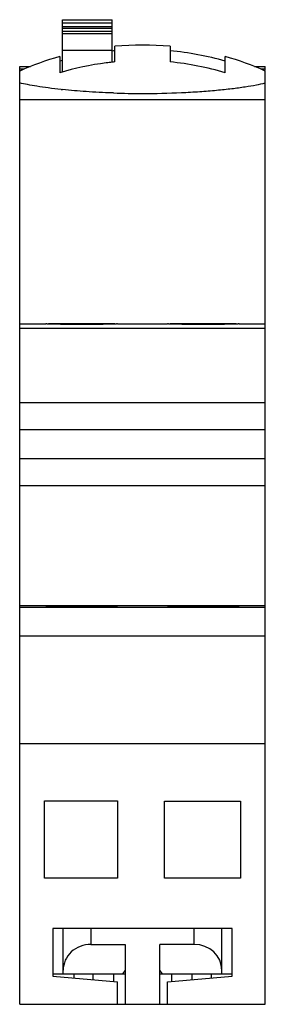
# Model space of a CAD drawing. Header units: millimetres. Extents: x 21.8 to 39.6, y 6.8 to 78.1.
import ezdxf

# ---------------------------------------------------------------- set-up
doc = ezdxf.new("R2010")
doc.units = ezdxf.units.MM
doc.header["$LTSCALE"] = 5.505992
doc.layers.get('0').update_dxf_attribs({"linetype": 'CONTINUOUS'})

msp = doc.modelspace()

# ---------------------------------------------------------------- linework, layer by layer
at = {"color": 7, "linetype": 'Continuous'}
for p, q in [((24.889, 74.322), (24.889, 78.11)), ((24.889, 78.109), (28.489, 78.109)), ((28.489, 77.858), (24.889, 77.858)), ((28.489, 77.597), (28.489, 78.109)), ((28.489, 77.591), (24.889, 77.591)), ((24.889, 77.503), (28.489, 77.503)), ((24.889, 77.268), (28.489, 77.268)), ((28.489, 77.081), (24.889, 77.081)), ((28.489, 75.027), (28.489, 77.59)), ((28.489, 75.875), (24.889, 75.875)), ((28.689, 75.049), (28.689, 76.181)), ((32.689, 76.181), (32.689, 75.049)), ((24.689, 75.438), (24.689, 74.264)), ((36.689, 74.264), (36.689, 75.438)), ((21.789, 6.772), (21.789, 74.716)), ((21.789, 74.716), (22.566, 74.716)), ((22.078, 74.516), (21.789, 74.516)), ((21.789, 74.422), (21.859, 74.422)), ((38.811, 74.716), (39.589, 74.716)), ((39.589, 74.516), (39.298, 74.516)), ((39.518, 74.422), (39.589, 74.422)), ((39.589, 74.42), (39.589, 74.716)), ((39.589, 6.772), (39.589, 74.391)), ((28.594, 72.8), (28.485, 72.803)), ((39.589, 72.294), (21.789, 72.294)), ((21.789, 56.072), (23.689, 56.072)), ((39.589, 55.73), (21.789, 55.73)), ((28.889, 56.072), (32.489, 56.072)), ((37.689, 56.072), (39.589, 56.072)), ((21.789, 50.372), (39.589, 50.372)), ((21.789, 48.422), (39.589, 48.422)), ((21.789, 46.322), (39.589, 46.322)), ((21.789, 44.372), (39.589, 44.372)), ((21.789, 35.672), (23.689, 35.672)), ((28.889, 35.672), (32.489, 35.672)), ((37.689, 35.672), (39.589, 35.672)), ((39.589, 35.525), (21.789, 35.525)), ((21.789, 33.469), (39.589, 33.469)), ((21.789, 25.674), (39.589, 25.674)), ((23.589, 21.507), (28.889, 21.507)), ((23.589, 15.916), (23.589, 21.507)), ((28.889, 21.507), (28.889, 15.916)), ((32.289, 21.495), (37.789, 21.495)), ((32.289, 15.904), (32.289, 21.495)), ((37.789, 21.495), (37.789, 15.904)), ((28.889, 15.916), (23.589, 15.916)), ((37.789, 15.904), (32.289, 15.904)), ((37.189, 12.272), (24.189, 12.272)), ((24.189, 12.272), (24.189, 8.816)), ((24.939, 8.972), (24.939, 12.272)), ((26.939, 12.272), (26.939, 11.111)), ((34.439, 11.111), (34.439, 12.272)), ((36.439, 8.972), (36.439, 12.272)), ((37.189, 8.816), (37.189, 12.272)), ((26.939, 11.111), (29.439, 11.111)), ((29.439, 11.111), (29.439, 6.772)), ((34.439, 11.111), (31.939, 11.111)), ((31.939, 6.772), (31.939, 11.111)), ((24.189, 8.972), (29.439, 8.972)), ((24.189, 8.816), (28.889, 8.404)), ((25.709, 8.972), (25.709, 8.683)), ((27.107, 8.56), (27.107, 8.972)), ((28.589, 8.972), (28.589, 8.431)), ((31.939, 8.972), (37.189, 8.972)), ((32.489, 8.404), (37.189, 8.816)), ((32.789, 8.972), (32.789, 8.431)), ((34.271, 8.972), (34.271, 8.56)), ((35.669, 8.972), (35.669, 8.683)), ((28.889, 6.772), (28.889, 8.404)), ((32.489, 6.772), (32.489, 8.404)), ((21.789, 6.772), (39.589, 6.772))]:
    msp.add_line(p, q, dxfattribs=at)
for centre, radius, start, end in [((30.689, 54.272), 21.678, 95.29361, 95.81492), ((30.689, 54.272), 22, 84.78409, 95.21592), ((30.689, 54.272), 21.678, 73.93144, 84.70641), ((30.689, 54.272), 22, 105.82662, 113.86265), ((30.689, 54.272), 21.678, 105.51935, 106.06799), ((30.689, 54.272), 20.873, 97.22182, 106.70521), ((30.689, 53.624), 21.516, 95.86729, 97.00356), ((30.689, 54.272), 20.873, 95.49829, 96.05008), ((30.689, 54.272), 20.873, 73.29419, 84.50172), ((30.689, 54.272), 22, 66.13735, 74.17281), ((29.266, 115.438), 42.619, 263.9718, 264.12369), ((30.689, 135.996), 63.231, 268.102, 270.00057)]:
    msp.add_arc(centre, radius, start, end, dxfattribs=at)
for centre, major_axis, start_param, end_param in [((26.939, 9.243), (2, 0), 1.570796, 3.141593), ((34.439, 9.243), (2, 0), 0, 1.570796), ((30.689, 8.309), (1.6, 0), 2.467462, 2.681814), ((30.689, 8.309), (1.6, 0), 0.459779, 0.674131)]:
    msp.add_ellipse(centre, major_axis=major_axis, ratio=0.934148, start_param=start_param, end_param=end_param, dxfattribs=at)
for points, knots in [([(24.791, 73.055), (24.48, 73.088), (23.896, 73.156), (23.082, 73.273), (22.392, 73.393), (21.975, 73.483), (21.789, 73.529)], [0, 0, 0, 0, 0.308391, 0.579763, 0.811092, 1, 1, 1, 1]), ([(30.689, 72.765), (31.629, 72.765), (33.011, 72.795), (34.801, 72.896), (36.021, 72.994), (37.122, 73.11), (38.085, 73.239), (38.892, 73.374), (39.376, 73.476), (39.589, 73.529)], [0, 0, 0, 0, 0.315049, 0.463298, 0.600991, 0.725427, 0.834432, 0.926362, 1, 1, 1, 1]), ([(28.485, 72.803), (27.857, 72.825), (26.661, 72.886), (25.468, 72.985), (24.903, 73.043)], [0, 0, 0, 0, 0.525512, 1, 1, 1, 1]), ([(28.889, 56.068), (28.889, 56.068), (28.888, 56.067), (28.886, 56.067), (28.881, 56.066), (28.876, 56.066), (28.869, 56.065), (28.857, 56.064), (28.837, 56.063), (28.809, 56.062), (28.775, 56.06), (28.735, 56.059), (28.689, 56.057), (28.638, 56.055), (28.558, 56.053), (28.444, 56.049), (28.293, 56.046), (28.122, 56.042), (27.933, 56.038), (27.729, 56.035), (27.511, 56.032), (27.198, 56.028), (26.79, 56.025), (26.289, 56.023), (25.788, 56.025), (25.38, 56.028), (25.067, 56.032), (24.849, 56.035), (24.645, 56.038), (24.457, 56.042), (24.286, 56.046), (24.134, 56.049), (24.021, 56.053), (23.941, 56.055), (23.889, 56.057), (23.843, 56.059), (23.803, 56.06), (23.769, 56.062), (23.741, 56.063), (23.722, 56.064), (23.709, 56.065), (23.702, 56.066), (23.697, 56.066), (23.693, 56.067), (23.691, 56.067), (23.689, 56.068), (23.689, 56.068)], [0, 0, 0, 0, 0.000178, 0.000642, 0.001403, 0.002463, 0.003821, 0.005476, 0.009676, 0.015056, 0.021607, 0.029312, 0.038149, 0.048095, 0.059128, 0.084357, 0.113588, 0.146532, 0.182886, 0.222288, 0.264364, 0.308712, 0.402484, 0.500006, 0.597526, 0.691297, 0.735645, 0.777719, 0.817121, 0.853474, 0.886417, 0.915646, 0.940875, 0.951907, 0.961853, 0.970689, 0.978394, 0.984945, 0.990324, 0.994524, 0.996179, 0.997537, 0.998597, 0.999358, 0.999822, 1, 1, 1, 1]), ([(28.689, 56.072), (28.558, 56.072), (28.239, 56.07), (27.69, 56.066), (27.021, 56.063), (26.289, 56.062), (25.557, 56.063), (24.888, 56.066), (24.339, 56.07), (24.02, 56.072), (23.889, 56.072)], [0, 0, 0, 0, 0.081831, 0.199538, 0.343036, 0.5, 0.656964, 0.800462, 0.918169, 1, 1, 1, 1]), ([(37.689, 56.068), (37.689, 56.068), (37.688, 56.067), (37.686, 56.067), (37.681, 56.066), (37.676, 56.066), (37.669, 56.065), (37.657, 56.064), (37.637, 56.063), (37.609, 56.062), (37.575, 56.06), (37.535, 56.059), (37.489, 56.057), (37.438, 56.055), (37.358, 56.053), (37.244, 56.049), (37.093, 56.046), (36.922, 56.042), (36.733, 56.038), (36.529, 56.035), (36.311, 56.032), (35.998, 56.028), (35.59, 56.025), (35.089, 56.023), (34.588, 56.025), (34.18, 56.028), (33.867, 56.032), (33.649, 56.035), (33.445, 56.038), (33.257, 56.042), (33.086, 56.046), (32.934, 56.049), (32.821, 56.053), (32.741, 56.055), (32.689, 56.057), (32.643, 56.059), (32.603, 56.06), (32.569, 56.062), (32.541, 56.063), (32.522, 56.064), (32.509, 56.065), (32.502, 56.066), (32.497, 56.066), (32.493, 56.067), (32.491, 56.067), (32.489, 56.068), (32.489, 56.068)], [0, 0, 0, 0, 0.000178, 0.000642, 0.001403, 0.002463, 0.003821, 0.005476, 0.009676, 0.015056, 0.021607, 0.029312, 0.038149, 0.048095, 0.059128, 0.084357, 0.113588, 0.146532, 0.182886, 0.222288, 0.264364, 0.308712, 0.402484, 0.500006, 0.597526, 0.691297, 0.735645, 0.777719, 0.817121, 0.853474, 0.886417, 0.915646, 0.940875, 0.951907, 0.961853, 0.970689, 0.978394, 0.984945, 0.990324, 0.994524, 0.996179, 0.997537, 0.998597, 0.999358, 0.999822, 1, 1, 1, 1]), ([(37.489, 56.072), (37.358, 56.072), (37.039, 56.07), (36.49, 56.066), (35.821, 56.063), (35.089, 56.062), (34.357, 56.063), (33.688, 56.066), (33.139, 56.07), (32.82, 56.072), (32.689, 56.072)], [0, 0, 0, 0, 0.081831, 0.199538, 0.343036, 0.5, 0.656964, 0.800462, 0.918169, 1, 1, 1, 1]), ([(23.689, 35.643), (23.689, 35.644), (23.695, 35.646), (23.703, 35.648), (23.72, 35.651), (23.741, 35.653), (23.769, 35.655), (23.803, 35.657), (23.843, 35.658), (23.908, 35.661), (24.003, 35.663), (24.134, 35.665), (24.286, 35.667), (24.457, 35.669), (24.645, 35.67), (24.849, 35.67), (25.067, 35.671), (25.38, 35.671), (25.788, 35.672), (26.289, 35.672), (26.79, 35.672), (27.198, 35.671), (27.511, 35.671), (27.729, 35.67), (27.933, 35.67), (28.122, 35.669), (28.293, 35.667), (28.444, 35.665), (28.575, 35.663), (28.67, 35.661), (28.735, 35.658), (28.775, 35.657), (28.809, 35.655), (28.837, 35.653), (28.859, 35.651), (28.875, 35.648), (28.884, 35.646), (28.889, 35.644), (28.889, 35.643)], [0, 0, 0, 0, 0.000781, 0.002648, 0.005683, 0.009894, 0.015277, 0.021828, 0.02953, 0.038362, 0.059328, 0.084541, 0.113754, 0.14668, 0.183016, 0.222401, 0.264458, 0.308789, 0.402523, 0.500005, 0.597485, 0.691218, 0.735547, 0.777604, 0.816988, 0.853323, 0.886248, 0.91546, 0.940672, 0.961637, 0.970469, 0.978172, 0.984722, 0.990106, 0.994317, 0.997352, 0.999219, 1, 1, 1, 1]), ([(32.489, 35.643), (32.489, 35.644), (32.495, 35.646), (32.503, 35.648), (32.52, 35.651), (32.541, 35.653), (32.569, 35.655), (32.603, 35.657), (32.643, 35.658), (32.708, 35.661), (32.803, 35.663), (32.934, 35.665), (33.086, 35.667), (33.257, 35.669), (33.445, 35.67), (33.649, 35.67), (33.867, 35.671), (34.18, 35.671), (34.588, 35.672), (35.089, 35.672), (35.59, 35.672), (35.998, 35.671), (36.311, 35.671), (36.529, 35.67), (36.733, 35.67), (36.922, 35.669), (37.093, 35.667), (37.244, 35.665), (37.375, 35.663), (37.47, 35.661), (37.535, 35.658), (37.575, 35.657), (37.609, 35.655), (37.637, 35.653), (37.659, 35.651), (37.675, 35.648), (37.684, 35.646), (37.689, 35.644), (37.689, 35.643)], [0, 0, 0, 0, 0.000781, 0.002648, 0.005683, 0.009894, 0.015277, 0.021828, 0.02953, 0.038362, 0.059328, 0.084541, 0.113754, 0.14668, 0.183016, 0.222401, 0.264458, 0.308789, 0.402523, 0.500005, 0.597485, 0.691218, 0.735547, 0.777604, 0.816988, 0.853323, 0.886248, 0.91546, 0.940672, 0.961637, 0.970469, 0.978172, 0.984722, 0.990106, 0.994317, 0.997352, 0.999219, 1, 1, 1, 1]), ([(28.889, 35.643), (28.889, 35.641), (28.884, 35.639), (28.875, 35.637), (28.859, 35.634), (28.837, 35.631), (28.809, 35.628), (28.775, 35.625), (28.735, 35.622), (28.67, 35.617), (28.575, 35.611), (28.444, 35.605), (28.293, 35.598), (28.122, 35.592), (27.933, 35.586), (27.729, 35.58), (27.511, 35.576), (27.199, 35.57), (26.79, 35.565), (26.289, 35.563), (25.788, 35.565), (25.38, 35.57), (25.067, 35.576), (24.849, 35.58), (24.645, 35.586), (24.456, 35.592), (24.286, 35.598), (24.134, 35.605), (24.003, 35.611), (23.908, 35.617), (23.843, 35.622), (23.803, 35.625), (23.769, 35.628), (23.741, 35.631), (23.719, 35.634), (23.703, 35.637), (23.695, 35.639), (23.689, 35.641), (23.689, 35.643)], [0, 0, 0, 0, 0.000796, 0.002681, 0.005734, 0.009961, 0.015361, 0.021926, 0.029641, 0.038484, 0.059467, 0.084689, 0.113905, 0.146827, 0.183153, 0.222524, 0.264564, 0.308875, 0.402567, 0.500005, 0.597444, 0.691134, 0.735444, 0.777484, 0.816853, 0.853178, 0.886099, 0.915314, 0.940536, 0.961517, 0.97036, 0.978075, 0.98464, 0.990039, 0.994266, 0.997319, 0.999204, 1, 1, 1, 1]), ([(37.689, 35.643), (37.689, 35.641), (37.684, 35.639), (37.675, 35.637), (37.659, 35.634), (37.637, 35.631), (37.609, 35.628), (37.575, 35.625), (37.535, 35.622), (37.47, 35.617), (37.375, 35.611), (37.244, 35.605), (37.093, 35.598), (36.922, 35.592), (36.733, 35.586), (36.529, 35.58), (36.311, 35.576), (35.999, 35.57), (35.59, 35.565), (35.089, 35.563), (34.588, 35.565), (34.18, 35.57), (33.867, 35.576), (33.649, 35.58), (33.445, 35.586), (33.256, 35.592), (33.086, 35.598), (32.934, 35.605), (32.803, 35.611), (32.708, 35.617), (32.643, 35.622), (32.603, 35.625), (32.569, 35.628), (32.541, 35.631), (32.519, 35.634), (32.503, 35.637), (32.495, 35.639), (32.489, 35.641), (32.489, 35.643)], [0, 0, 0, 0, 0.000796, 0.002681, 0.005734, 0.009961, 0.015361, 0.021926, 0.029641, 0.038484, 0.059467, 0.084689, 0.113905, 0.146827, 0.183153, 0.222524, 0.264564, 0.308875, 0.402567, 0.500005, 0.597444, 0.691134, 0.735444, 0.777484, 0.816853, 0.853178, 0.886099, 0.915314, 0.940536, 0.961517, 0.97036, 0.978075, 0.98464, 0.990039, 0.994266, 0.997319, 0.999204, 1, 1, 1, 1])]:
    msp.add_open_spline(points, degree=3, knots=knots, dxfattribs=at)

doc.saveas('drawing.dxf')
